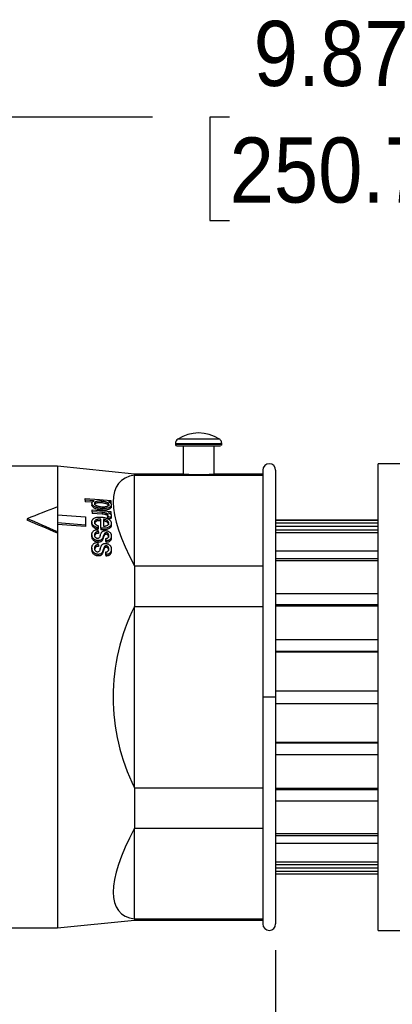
# Model space of a CAD drawing. Header units: inches. Extents: x 0 to 44.2, y 0 to 34.
# Tile 7 of 16: x 23.1 to 26, y 17.2 to 24.7. Entities that reach past the tile are written whole.
import ezdxf

# ---------------------------------------------------------------- set-up
doc = ezdxf.new("R2010")
doc.units = ezdxf.units.IN
doc.header["$LTSCALE"] = 4
doc.header["$MEASUREMENT"] = 0
doc.linetypes.add('SLD-Solid', pattern=[0])
doc.layers.add('DIMENSIONS', color=140, linetype='SLD-Solid', lineweight=25)
doc.styles.add('SLDTEXTSTYLE0', font='GOTHIC.TTF', dxfattribs={"width": 0.913})
doc.dimstyles.new('SLDDIMSTYLE1', dxfattribs={"dimtxt": 0.5, "dimasz": 0.6, "dimexe": 0, "dimexo": 0.0625, "dimgap": 0.125, "dimtad": 0, "dimtih": 1, "dimtoh": 1, "dimrnd": 1e-09, "dimzin": 4, "dimdsep": 46, "dimtxsty": 'SLDTEXTSTYLE0', "dimsah": 1, "dimcen": 0.09, "dimadec": 0, "dimazin": 1, "dimtfac": 1, "dimtofl": 0, "dimtmove": 0, "dimatfit": 3, "dimfxl": 0, "dimfrac": 2, "dimtolj": 1, "dimtzin": 12, "dimarcsym": 0})
doc.dimstyles.new('SLDDIMSTYLE2', dxfattribs={"dimtxt": 0.5, "dimasz": 0.6, "dimexe": 0, "dimexo": 0.0625, "dimgap": 0.125, "dimtad": 0, "dimtih": 1, "dimtoh": 1, "dimrnd": 1e-09, "dimzin": 12, "dimdsep": 46, "dimtxsty": 'SLDTEXTSTYLE0', "dimsah": 1, "dimcen": 0.09, "dimadec": 0, "dimazin": 3, "dimtfac": 1, "dimtofl": 0, "dimtmove": 0, "dimatfit": 3, "dimfxl": 0, "dimfrac": 2, "dimtolj": 1, "dimtzin": 12, "dimarcsym": 0})

# ---------------------------------------------------------------- blocks, each defined once
blk = doc.blocks.new('_D_1')
at = {"layer": 'DIMENSIONS'}
for p, q in [((18.4088, 17.7842), (18.4088, 14.0511)), ((25.1116, 17.5991), (25.1116, 14.0511)), ((18.4088, 14.5511), (20.3381, 14.5511)), ((20.9289, 14.5473), (20.7766, 14.5473)), ((20.7766, 14.5473), (20.7766, 13.7535)), ((22.5914, 14.5473), (22.7438, 14.5473)), ((22.7438, 14.5473), (22.7438, 13.7535)), ((25.1116, 14.5511), (23.1823, 14.5511)), ((20.7766, 13.7535), (20.9289, 13.7535)), ((22.7438, 13.7535), (22.5914, 13.7535))]:
    blk.add_line(p, q, dxfattribs=at)
for points in [[(18.4088, 14.5511), (19.0088, 14.4311), (19.0088, 14.6711)], [(25.1116, 14.5511), (24.5116, 14.6711), (24.5116, 14.4311)]]:
    blk.add_solid(points, dxfattribs=at)
at = {"layer": 'DIMENSIONS', "char_height": 0.5, "attachment_point": 1, "style": 'SLDTEXTSTYLE0'}
for s, insert in [('6.70', (21.1137, 15.2875)), ('170.3', (20.9289, 14.3922))]:
    blk.add_mtext(s, dxfattribs=dict(at, insert=insert))
blk = doc.blocks.new('_D_2')
at = {"layer": 'DIMENSIONS'}
for p, q in [((18.4088, 17.7842), (18.4088, 11.5459)), ((30.525, 17.6031), (30.525, 11.5459)), ((18.4088, 12.0459), (23.0448, 12.0459)), ((23.6356, 12.042), (23.4833, 12.042)), ((23.4833, 12.042), (23.4833, 11.2483)), ((25.2981, 12.042), (25.4505, 12.042)), ((25.4505, 12.042), (25.4505, 11.2483)), ((30.525, 12.0459), (25.8889, 12.0459)), ((23.4833, 11.2483), (23.6356, 11.2483)), ((25.4505, 11.2483), (25.2981, 11.2483))]:
    blk.add_line(p, q, dxfattribs=at)
for points in [[(18.4088, 12.0459), (19.0088, 11.9259), (19.0088, 12.1659)], [(30.525, 12.0459), (29.925, 12.1659), (29.925, 11.9259)]]:
    blk.add_solid(points, dxfattribs=at)
at = {"layer": 'DIMENSIONS', "char_height": 0.5, "attachment_point": 1, "style": 'SLDTEXTSTYLE0'}
for s, insert in [('12.12', (23.6356, 12.7823)), ('307.8', (23.6356, 11.887))]:
    blk.add_mtext(s, dxfattribs=dict(at, insert=insert))
blk = doc.blocks.new('_D_4')
at = {"layer": 'DIMENSIONS'}
for p, q in [((20.6549, 22.1724), (20.6549, 24.4967)), ((30.525, 21.4794), (30.525, 24.4967)), ((20.6549, 23.9967), (24.1679, 23.9967)), ((24.7587, 23.9929), (24.6063, 23.9929)), ((24.6063, 23.9929), (24.6063, 23.1991)), ((26.4212, 23.9929), (26.5735, 23.9929)), ((26.5735, 23.9929), (26.5735, 23.1991)), ((30.525, 23.9967), (27.012, 23.9967)), ((24.6063, 23.1991), (24.7587, 23.1991)), ((26.5735, 23.1991), (26.4212, 23.1991))]:
    blk.add_line(p, q, dxfattribs=at)
for points in [[(20.6549, 23.9967), (21.2549, 23.8767), (21.2549, 24.1167)], [(30.525, 23.9967), (29.925, 24.1167), (29.925, 23.8767)]]:
    blk.add_solid(points, dxfattribs=at)
at = {"layer": 'DIMENSIONS', "char_height": 0.5, "attachment_point": 1, "style": 'SLDTEXTSTYLE0'}
for s, insert in [('9.87', (24.9434, 24.7331)), ('250.7', (24.7587, 23.8378))]:
    blk.add_mtext(s, dxfattribs=dict(at, insert=insert))

msp = doc.modelspace()

# ---------------------------------------------------------------- linework, layer by layer
for p, q in [((24.3439, 21.4892), (24.3439, 21.4802)), ((24.4029, 21.4704), (24.4029, 21.2539)), ((24.6391, 21.2492), (24.6391, 21.4704)), ((24.6982, 21.4802), (24.6982, 21.4892)), ((30.525, 21.3326), (25.899, 21.3326)), ((25.899, 17.7499), (25.899, 21.3326)), ((23.4383, 21.3129), (22.336, 21.3129)), ((23.4383, 21.3129), (22.336, 21.3129)), ((24.0289, 21.2539), (23.4383, 21.3129)), ((23.4383, 21.3129), (23.4383, 21.0007)), ((24.0289, 21.2539), (23.4383, 21.3129)), ((24.4029, 21.2539), (24.0289, 21.2539)), ((24.0289, 21.2539), (24.0289, 21.2444)), ((24.0289, 20.5486), (24.0289, 21.2444)), ((24.0289, 21.2444), (25.0131, 21.2444)), ((25.0131, 21.2539), (24.6383, 21.2539)), ((25.0131, 21.2834), (25.0131, 19.5411)), ((25.1116, 21.2834), (25.1116, 19.5411)), ((23.6513, 21.0532), (23.6513, 21.0657)), ((23.7207, 21.0478), (23.6513, 21.0532)), ((23.6513, 21.0532), (23.6513, 21.0409)), ((23.7049, 21.0368), (23.6513, 21.0409)), ((23.7027, 21.0293), (23.7027, 21.017)), ((23.7764, 21.0447), (23.7764, 21.0324)), ((23.8486, 21.039), (23.83, 21.0404)), ((23.8328, 21.0195), (23.8328, 21.0073)), ((23.8486, 21.0504), (23.8486, 21.039)), ((23.8486, 21.039), (23.8486, 21.0267)), ((23.8517, 21.0168), (23.8517, 21.0045)), ((23.4383, 21.0007), (23.4383, 20.9416)), ((23.4383, 20.9416), (23.4391, 20.9416)), ((23.4391, 20.9416), (23.4391, 20.8783)), ((23.4391, 20.9416), (23.6549, 20.9251)), ((23.7059, 20.964), (23.7059, 20.9781)), ((23.7059, 20.9781), (23.8486, 20.9672)), ((23.7806, 20.9583), (23.7059, 20.964)), ((23.7059, 20.964), (23.7059, 20.9518)), ((23.7806, 20.9461), (23.7059, 20.9518)), ((23.7784, 20.9891), (23.7784, 20.9769)), ((23.7806, 20.9583), (23.7806, 20.9461)), ((23.8088, 20.9537), (23.8088, 20.9415)), ((23.8486, 20.9544), (23.827, 20.9561)), ((23.8486, 20.9672), (23.8486, 20.9544)), ((23.8486, 20.9544), (23.8486, 20.9423)), ((23.2066, 20.9105), (23.2066, 20.8984)), ((23.4383, 20.8783), (23.4383, 20.8109)), ((23.4391, 20.8783), (23.4383, 20.8783)), ((23.6549, 20.8497), (23.4383, 20.8663)), ((23.6549, 20.8618), (23.4391, 20.8783)), ((23.6549, 20.9251), (23.6549, 20.8618)), ((23.7027, 20.8854), (23.7027, 20.8732)), ((23.771, 20.8384), (23.771, 20.9076)), ((23.7908, 20.9052), (23.7908, 20.8538)), ((23.8216, 20.9282), (23.8216, 20.9161)), ((23.8441, 20.9213), (23.8441, 20.9092)), ((23.8517, 20.9358), (23.8517, 20.9236)), ((23.8517, 20.8748), (23.8517, 20.8627)), ((25.899, 20.8995), (25.1116, 20.8995)), ((25.1116, 20.8986), (25.899, 20.8986)), ((25.1116, 20.8789), (25.899, 20.8789)), ((23.4383, 20.8109), (23.4383, 20.7988)), ((23.4383, 20.7988), (23.4383, 17.7696)), ((23.6549, 20.8618), (23.6549, 20.8497)), ((23.7488, 20.8405), (23.7488, 20.8283)), ((23.752, 20.857), (23.752, 20.8448)), ((23.7523, 20.8099), (23.7523, 20.7977)), ((23.7775, 20.8377), (23.771, 20.8384)), ((23.771, 20.8384), (23.771, 20.8262)), ((23.7775, 20.8256), (23.771, 20.8262)), ((23.7754, 20.8378), (23.7754, 20.8256)), ((23.7974, 20.7932), (23.7974, 20.7811)), ((23.8016, 20.8002), (23.8016, 20.788)), ((23.8076, 20.8027), (23.8076, 20.7905)), ((25.1116, 20.8525), (25.899, 20.8525)), ((25.1116, 20.8525), (25.899, 20.8525)), ((25.1116, 20.8259), (25.899, 20.8259)), ((25.1116, 20.8051), (25.899, 20.8051)), ((23.7027, 20.7876), (23.7027, 20.7754)), ((23.7478, 20.7425), (23.7478, 20.7303)), ((23.7923, 20.7807), (23.7923, 20.7685)), ((23.8085, 20.759), (23.8085, 20.7468)), ((23.8117, 20.7415), (23.8117, 20.7293)), ((23.8517, 20.7792), (23.8517, 20.767)), ((23.7027, 20.6858), (23.7027, 20.6735)), ((23.7523, 20.7103), (23.7523, 20.6981)), ((23.7923, 20.6788), (23.7923, 20.6666)), ((23.7974, 20.6925), (23.7974, 20.6802)), ((23.8016, 20.7001), (23.8016, 20.6879)), ((23.8076, 20.7029), (23.8076, 20.6906)), ((23.8085, 20.6554), (23.8085, 20.6431)), ((23.8517, 20.6776), (23.8517, 20.6653)), ((25.1116, 20.6633), (25.899, 20.6633)), ((25.1116, 20.6633), (25.899, 20.6633)), ((23.7478, 20.6371), (23.7478, 20.6248)), ((23.8117, 20.6364), (23.8117, 20.6241)), ((25.1116, 20.6042), (25.899, 20.6042)), ((25.1116, 20.5888), (25.899, 20.5888)), ((24.0289, 20.5486), (24.0289, 20.2368)), ((24.0289, 20.5486), (25.0131, 20.5486)), ((25.1116, 20.3365), (25.899, 20.3365)), ((25.1116, 20.3365), (25.899, 20.3365)), ((24.0289, 18.8455), (24.0289, 20.2368)), ((24.0289, 20.2368), (25.0131, 20.2368)), ((25.1116, 20.2509), (25.899, 20.2509)), ((25.1116, 20.2406), (25.899, 20.2406)), ((25.1116, 19.9821), (25.899, 19.9821)), ((25.1116, 19.9821), (25.899, 19.9821)), ((25.1116, 19.8927), (25.899, 19.8927)), ((25.1116, 19.8876), (25.899, 19.8876)), ((25.1116, 19.5904), (25.899, 19.5904)), ((25.1116, 19.5904), (25.899, 19.5904)), ((25.0131, 19.5411), (25.0131, 17.7991)), ((25.1116, 19.5411), (25.1116, 17.7991)), ((25.1116, 19.492), (25.899, 19.492)), ((25.1116, 19.1947), (25.899, 19.1947)), ((25.1116, 19.1896), (25.899, 19.1896)), ((25.1116, 19.1002), (25.899, 19.1002)), ((24.0289, 18.8455), (24.0289, 18.5337)), ((24.0289, 18.8455), (25.0131, 18.8455)), ((25.1116, 18.8418), (25.899, 18.8418)), ((25.1116, 18.8315), (25.899, 18.8315)), ((25.1116, 18.7459), (25.899, 18.7459)), ((24.0289, 18.5337), (25.0131, 18.5337)), ((24.0289, 17.8381), (24.0289, 18.5337)), ((25.1116, 18.4936), (25.899, 18.4936)), ((25.1116, 18.4782), (25.899, 18.4782)), ((25.1116, 18.4192), (25.899, 18.4192)), ((25.1116, 18.2774), (25.899, 18.2774)), ((25.1116, 18.2565), (25.899, 18.2565)), ((25.1116, 18.23), (25.899, 18.23)), ((25.1116, 18.2036), (25.899, 18.2036)), ((25.1116, 18.1839), (25.899, 18.1839)), ((25.1116, 18.183), (25.899, 18.183)), ((22.336, 17.7696), (23.4383, 17.7696)), ((23.4383, 17.7696), (24.0289, 17.8287)), ((24.0289, 17.8381), (24.0289, 17.8287)), ((24.0289, 17.8381), (25.0131, 17.8381)), ((24.0289, 17.8287), (25.0131, 17.8287)), ((25.899, 17.7499), (30.525, 17.7499))]:
    msp.add_line(p, q)
at = {"flags": 128}
for points in [[(24.3439, 21.4892), (24.349, 21.4892), (24.3642, 21.4892), (24.3884, 21.4892), (24.4204, 21.4892), (24.4582, 21.4892), (24.4997, 21.4892), (24.5424, 21.4892), (24.5838, 21.4892), (24.6217, 21.4892), (24.6536, 21.4892), (24.6779, 21.4892), (24.693, 21.4892), (24.6982, 21.4892)], [(24.6982, 21.4802), (24.693, 21.4802), (24.6779, 21.4802), (24.6536, 21.4802), (24.6217, 21.4802), (24.5838, 21.4802), (24.5424, 21.4802), (24.4997, 21.4802), (24.4582, 21.4802), (24.4204, 21.4802), (24.3884, 21.4802), (24.3642, 21.4802), (24.349, 21.4802), (24.3439, 21.4802)], [(24.3537, 21.4704), (24.3586, 21.4704), (24.3729, 21.4704), (24.3958, 21.4704), (24.426, 21.4704), (24.4617, 21.4704), (24.5009, 21.4704), (24.5412, 21.4704), (24.5804, 21.4704), (24.6161, 21.4704), (24.6463, 21.4704), (24.6692, 21.4704), (24.6835, 21.4704), (24.6883, 21.4704)], [(24.68, 21.5224), (24.6746, 21.5224), (24.6587, 21.5224), (24.6334, 21.5224), (24.6005, 21.5223), (24.5622, 21.5223), (24.521, 21.5223), (24.4799, 21.5223), (24.4415, 21.5223), (24.4086, 21.5224), (24.3833, 21.5224), (24.3674, 21.5224), (24.362, 21.5224)], [(23.6513, 21.0657), (23.762, 21.0571), (23.8486, 21.0504)], [(25.1116, 19.5411), (25.1078, 19.5411), (25.0972, 19.5411), (25.0812, 19.5411), (25.0624, 19.5411), (25.0435, 19.5411), (25.0276, 19.5411), (25.0169, 19.5411), (25.0131, 19.5411)]]:
    msp.add_lwpolyline(points, dxfattribs=at)
for centre, radius, start, end in [((24.521, 21.2735), 0.2953, 57.42103, 122.57897), ((24.3832, 21.4892), 0.0394, 122.57897, 180), ((24.3537, 21.4802), 0.00984, 180, 270), ((25.0624, 21.2834), 0.0492, 0, 180), ((25.0624, 17.7991), 0.0492, 180, 0)]:
    msp.add_arc(centre, radius, start, end)
for centre, major_axis, ratio, start_param, end_param in [((25.4367, 19.6774), (1.5188, -1.5166), 0.266823, 2.941044, 3.86292), ((23.2066, 19.5413), (2.748, 1.4014), 0.403714, 1.285055, 1.367748), ((23.2066, 19.5413), (2.748, -1.4014), 0.403714, 1.691151, 1.773844), ((23.2066, 19.5413), (2.7238, -1.3891), 0.403714, 1.690414, 1.773844), ((22.6861, 19.862), (4.9782, -1.2866), 0.259448, 1.403526, 1.408161), ((22.6983, 19.859), (4.9326, -1.2748), 0.259448, 1.403865, 1.408543), ((23.7299, 19.559), (-0.1803, 1.7581), 0.119214, 5.491683, 5.505288), ((23.7549, 19.5271), (0.1432, 1.7557), 0.095699, 0.719206, 0.733479), ((23.7549, 19.5272), (0.142, 1.7399), 0.095699, 0.71944, 0.733844), ((23.8211, 19.5098), (0.3289, 1.7475), 0.207233, 0.785761, 0.79626), ((23.8229, 19.4968), (0.4848, 1.7428), 0.282879, 0.807973, 0.813934), ((23.6801, 19.3996), (2.1024, 1.4836), 0.44614, 1.206274, 1.210655), ((23.6826, 19.4009), (2.0832, 1.47), 0.44614, 1.206878, 1.211299), ((23.7082, 19.5591), (-0.1805, 1.7602), 0.119214, 5.413022, 5.426732), ((23.7936, 19.5131), (0.2919, 1.7508), 0.186523, 0.791588, 0.806002), ((23.8213, 19.5101), (0.3259, 1.7316), 0.207233, 0.78646, 0.797055), ((23.8232, 19.4972), (0.4805, 1.727), 0.282879, 0.808618, 0.814633), ((23.7814, 19.5562), (-0.1513, 1.753), 0.101072, 5.446156, 5.459781), ((23.7815, 19.5561), (-0.15, 1.7372), 0.101072, 5.445085, 5.458836), ((23.828, 19.5132), (0.2913, 1.7473), 0.186523, 0.870879, 0.885434), ((23.8596, 19.5099), (0.3282, 1.7436), 0.207233, 0.865088, 0.875688), ((23.8598, 19.5102), (0.3252, 1.7278), 0.207233, 0.866523, 0.877222), ((23.8774, 19.497), (0.4833, 1.7374), 0.282879, 0.887327, 0.893336), ((23.8777, 19.4974), (0.4789, 1.7216), 0.282879, 0.888708, 0.894773), ((23.8548, 19.401), (2.0816, 1.4689), 0.44614, 1.285785, 1.290197), ((23.8573, 19.4023), (2.0624, 1.4553), 0.44614, 1.287133, 1.291587), ((23.7631, 19.5563), (-0.1515, 1.7548), 0.101072, 5.366717, 5.380507), ((23.7632, 19.5561), (-0.1501, 1.739), 0.101072, 5.364905, 5.378825), ((25.4367, 19.5413), (1.5718, 0.0113), 0.994987, 2.673521, 3.595397), ((25.4367, 19.4051), (1.5189, 1.5167), 0.266746, 2.420337, 3.342213)]:
    msp.add_ellipse(centre, major_axis=major_axis, ratio=ratio, start_param=start_param, end_param=end_param)
for points, knots in [([(24.6982, 21.4892), (24.6976, 21.4942), (24.6967, 21.5031), (24.6902, 21.5135), (24.6846, 21.5195), (24.6808, 21.5217), (24.6799, 21.5222)], [0, 0, 0, 0, 0.381534, 0.673799, 0.917706, 1, 1, 1, 1]), ([(24.6957, 21.474), (24.6961, 21.4743), (24.6972, 21.4755), (24.698, 21.4777), (24.6981, 21.4796), (24.6982, 21.4802)], [0, 0, 0, 0, 0.206408, 0.703033, 1, 1, 1, 1]), ([(24.4029, 21.2539), (24.403, 21.2539), (24.403, 21.2538), (24.4037, 21.2538), (24.405, 21.2537), (24.4069, 21.2535), (24.4096, 21.2533), (24.4131, 21.2531), (24.4176, 21.2529), (24.4231, 21.2525), (24.4297, 21.2522), (24.439, 21.2517), (24.4513, 21.2512), (24.4663, 21.2507), (24.4812, 21.2503), (24.4954, 21.25), (24.5086, 21.2498), (24.517, 21.2498), (24.521, 21.2498)], [0, 0, 0, 0, 0.0377418, 0.078209, 0.1214024, 0.1673224, 0.2159697, 0.2673446, 0.3214471, 0.3782777, 0.4378362, 0.5001228, 0.6024529, 0.6971776, 0.7842952, 0.8638047, 0.9357059, 1, 1, 1, 1]), ([(24.521, 21.2498), (24.5319, 21.2498), (24.5552, 21.25), (24.5875, 21.251), (24.6141, 21.2523), (24.6316, 21.2533), (24.6394, 21.2539), (24.6385, 21.2538), (24.6383, 21.2538)], [0, 0, 0, 0, 0.175332, 0.376486, 0.569458, 0.749403, 0.93927, 1, 1, 1, 1]), ([(23.7027, 21.0293), (23.7028, 21.03), (23.7028, 21.0314), (23.7033, 21.0334), (23.704, 21.0354), (23.705, 21.0372), (23.7067, 21.0395), (23.7098, 21.0423), (23.7145, 21.0454), (23.7188, 21.047), (23.7207, 21.0478)], [0, 0, 0, 0, 0.090982, 0.181001, 0.270451, 0.359829, 0.438238, 0.611014, 0.815205, 1, 1, 1, 1]), ([(23.7784, 20.9891), (23.7761, 20.9893), (23.7717, 20.9896), (23.7652, 20.9905), (23.759, 20.9915), (23.7531, 20.9927), (23.7475, 20.994), (23.7421, 20.9955), (23.7371, 20.9971), (23.7323, 20.9989), (23.728, 21.0008), (23.724, 21.0028), (23.7205, 21.0048), (23.7172, 21.007), (23.7133, 21.01), (23.7092, 21.0141), (23.7055, 21.0191), (23.7032, 21.0242), (23.7029, 21.0276), (23.7027, 21.0293)], [0, 0, 0, 0, 0.061852, 0.12117, 0.178235, 0.233326, 0.286718, 0.338683, 0.389377, 0.438004, 0.48463, 0.52961, 0.573293, 0.616012, 0.658085, 0.745402, 0.830505, 0.914637, 1, 1, 1, 1]), ([(23.7784, 20.9769), (23.7761, 20.9771), (23.7715, 20.9775), (23.7648, 20.9784), (23.7583, 20.9794), (23.7519, 20.9807), (23.7455, 20.9823), (23.7367, 20.985), (23.7259, 20.9892), (23.7149, 20.996), (23.7084, 21.0027), (23.7048, 21.0083), (23.7031, 21.0127), (23.7028, 21.0156), (23.7027, 21.017)], [0, 0, 0, 0, 0.063503, 0.125157, 0.185211, 0.243933, 0.305726, 0.366483, 0.504518, 0.640881, 0.780953, 0.854471, 0.92701, 1, 1, 1, 1]), ([(23.7764, 21.0447), (23.7739, 21.0448), (23.7691, 21.0452), (23.7621, 21.0454), (23.7555, 21.0453), (23.7482, 21.0448), (23.7405, 21.0437), (23.7338, 21.0414), (23.7287, 21.0388), (23.7252, 21.0359), (23.7229, 21.0325), (23.7227, 21.03), (23.7225, 21.0287)], [0, 0, 0, 0, 0.099416, 0.194219, 0.284329, 0.369876, 0.501358, 0.621088, 0.716344, 0.808821, 0.90195, 1, 1, 1, 1]), ([(23.7764, 21.0324), (23.7739, 21.0326), (23.7691, 21.0329), (23.7623, 21.0331), (23.7559, 21.033), (23.7502, 21.0327), (23.7449, 21.0321), (23.7401, 21.0311), (23.7364, 21.0301), (23.7336, 21.0289), (23.7301, 21.0273), (23.7262, 21.0248), (23.7231, 21.0209), (23.7227, 21.018), (23.7225, 21.0165)], [0, 0, 0, 0, 0.10005, 0.192981, 0.279261, 0.35947, 0.434336, 0.506869, 0.575845, 0.619273, 0.662322, 0.777136, 0.88739, 1, 1, 1, 1]), ([(23.7225, 21.0287), (23.7225, 21.0265), (23.7232, 21.0242), (23.7262, 21.0198), (23.7284, 21.0177), (23.7324, 21.0148), (23.7339, 21.0139), (23.7363, 21.0126), (23.7372, 21.0121), (23.7398, 21.0109), (23.7415, 21.0102), (23.7456, 21.0087), (23.748, 21.0079), (23.7538, 21.0065), (23.7568, 21.0058), (23.766, 21.0042), (23.7723, 21.0035), (23.7784, 21.0031)], [0, 0, 0, 0, 0.25, 0.25, 0.5, 0.5, 0.625, 0.625, 0.6875, 0.6875, 0.75, 0.75, 0.8125, 0.8125, 0.875, 0.875, 1, 1, 1, 1]), ([(23.8328, 21.0195), (23.8328, 21.0202), (23.8327, 21.0215), (23.8321, 21.0234), (23.8311, 21.0253), (23.8297, 21.0272), (23.8278, 21.029), (23.8256, 21.0308), (23.8231, 21.0326), (23.8192, 21.0349), (23.8136, 21.0375), (23.8058, 21.0401), (23.7969, 21.0422), (23.787, 21.0437), (23.78, 21.0443), (23.7764, 21.0447)], [0, 0, 0, 0, 0.047818, 0.094657, 0.141159, 0.187952, 0.235634, 0.284747, 0.335769, 0.389109, 0.495843, 0.607665, 0.727586, 0.857886, 1, 1, 1, 1]), ([(23.8287, 21.0156), (23.826, 21.018), (23.8214, 21.0219), (23.8114, 21.0261), (23.797, 21.0302), (23.7849, 21.0315), (23.7764, 21.0324)], [0, 0, 0, 0, 0.237635, 0.402609, 0.580312, 1, 1, 1, 1]), ([(23.7784, 21.0031), (23.7805, 21.0029), (23.785, 21.0026), (23.792, 21.0024), (23.7993, 21.0025), (23.8066, 21.0031), (23.8137, 21.0043), (23.8201, 21.0062), (23.8255, 21.0088), (23.8297, 21.0119), (23.8324, 21.0155), (23.8327, 21.0182), (23.8328, 21.0195)], [0, 0, 0, 0, 0.087442, 0.182083, 0.28164, 0.384136, 0.488404, 0.594823, 0.69962, 0.799203, 0.897574, 1, 1, 1, 1]), ([(23.8517, 21.0168), (23.8517, 21.0159), (23.8516, 21.0141), (23.8511, 21.0116), (23.8503, 21.0093), (23.8492, 21.0073), (23.848, 21.0055), (23.8467, 21.0039), (23.8453, 21.0024), (23.8439, 21.0012), (23.8405, 20.9985), (23.8327, 20.994), (23.8194, 20.9905), (23.8051, 20.9888), (23.7919, 20.9883), (23.7829, 20.9888), (23.7784, 20.9891)], [0, 0, 0, 0, 0.048303, 0.092551, 0.133196, 0.1706, 0.205043, 0.236726, 0.265785, 0.292297, 0.316297, 0.446466, 0.62512, 0.747996, 0.872239, 1, 1, 1, 1]), ([(23.83, 21.0404), (23.8313, 21.0398), (23.834, 21.0386), (23.8377, 21.0366), (23.842, 21.0338), (23.8464, 21.0303), (23.8497, 21.0258), (23.8514, 21.0213), (23.8516, 21.0184), (23.8517, 21.0168)], [0, 0, 0, 0, 0.103721, 0.203329, 0.299416, 0.487406, 0.66147, 0.821091, 1, 1, 1, 1]), ([(23.8517, 21.0045), (23.8517, 21.0037), (23.8516, 21.0021), (23.8512, 20.9997), (23.8504, 20.9974), (23.8493, 20.9952), (23.8472, 20.992), (23.8431, 20.9879), (23.8361, 20.9836), (23.8274, 20.9804), (23.817, 20.978), (23.8052, 20.9766), (23.7921, 20.9761), (23.783, 20.9766), (23.7784, 20.9769)], [0, 0, 0, 0, 0.04321, 0.085339, 0.126603, 0.167233, 0.20747, 0.312082, 0.416915, 0.518753, 0.625528, 0.745998, 0.870013, 1, 1, 1, 1]), ([(23.8088, 20.9415), (23.8057, 20.9424), (23.8025, 20.9431), (23.7993, 20.9437), (23.7931, 20.9448), (23.7869, 20.9456), (23.7806, 20.9461)], [0, 0, 0, 0, 0.0250716, 0.0250716, 0.0250716, 0.07299135, 0.07299135, 0.07299135, 0.07299135]), ([(23.8268, 20.9385), (23.8268, 20.9392), (23.8267, 20.9404), (23.8261, 20.9423), (23.8251, 20.9441), (23.8237, 20.9459), (23.8219, 20.9475), (23.8199, 20.949), (23.8175, 20.9505), (23.8149, 20.9517), (23.812, 20.9528), (23.8099, 20.9534), (23.8088, 20.9537)], [0, 0, 0, 0, 0.10156, 0.199649, 0.296114, 0.392808, 0.491474, 0.590642, 0.689557, 0.789812, 0.892868, 1, 1, 1, 1]), ([(23.8246, 20.9322), (23.8242, 20.9329), (23.8232, 20.9344), (23.8208, 20.9363), (23.8163, 20.9391), (23.8121, 20.9405), (23.8088, 20.9415)], [0, 0, 0, 0, 0.150592, 0.366099, 0.51949, 1, 1, 1, 1]), ([(23.827, 20.9561), (23.8293, 20.9552), (23.8337, 20.9533), (23.8396, 20.9505), (23.8443, 20.9478), (23.8477, 20.9449), (23.85, 20.942), (23.8515, 20.939), (23.8516, 20.9369), (23.8517, 20.9358)], [0, 0, 0, 0, 0.192201, 0.363152, 0.510454, 0.634219, 0.751663, 0.872113, 1, 1, 1, 1]), ([(23.7027, 20.8854), (23.7028, 20.8867), (23.7028, 20.8892), (23.7034, 20.8929), (23.7043, 20.8964), (23.7057, 20.8998), (23.7075, 20.903), (23.7097, 20.9061), (23.7124, 20.9089), (23.7169, 20.9127), (23.7245, 20.917), (23.7354, 20.9207), (23.7479, 20.9228), (23.7613, 20.9235), (23.7709, 20.923), (23.776, 20.9227)], [0, 0, 0, 0, 0.052535, 0.103905, 0.154264, 0.203816, 0.252819, 0.301589, 0.350499, 0.399969, 0.510498, 0.63837, 0.74601, 0.865284, 1, 1, 1, 1]), ([(23.7488, 20.8405), (23.7469, 20.841), (23.7433, 20.842), (23.7382, 20.8438), (23.7334, 20.8457), (23.7291, 20.8477), (23.7231, 20.851), (23.7163, 20.856), (23.7098, 20.8629), (23.7055, 20.8703), (23.7031, 20.8778), (23.7029, 20.8828), (23.7027, 20.8854)], [0, 0, 0, 0, 0.069119, 0.134663, 0.197128, 0.257003, 0.314757, 0.457244, 0.594138, 0.727958, 0.862586, 1, 1, 1, 1]), ([(23.7488, 20.8283), (23.7469, 20.8289), (23.7431, 20.8299), (23.7377, 20.8318), (23.7326, 20.8339), (23.7279, 20.8362), (23.7236, 20.8387), (23.7196, 20.8415), (23.7149, 20.8454), (23.7099, 20.8507), (23.7057, 20.8578), (23.7032, 20.8654), (23.7029, 20.8706), (23.7027, 20.8732)], [0, 0, 0, 0, 0.071748, 0.140906, 0.207928, 0.273314, 0.337601, 0.401354, 0.465152, 0.590164, 0.718198, 0.853584, 1, 1, 1, 1]), ([(23.771, 20.9076), (23.769, 20.9076), (23.7651, 20.9077), (23.7595, 20.9076), (23.7543, 20.9072), (23.7496, 20.9066), (23.7453, 20.9057), (23.7414, 20.9047), (23.7379, 20.9034), (23.7348, 20.9019), (23.7313, 20.8998), (23.7277, 20.8969), (23.7247, 20.8929), (23.7229, 20.8885), (23.7227, 20.8854), (23.7225, 20.8839)], [0, 0, 0, 0, 0.083968, 0.162175, 0.235222, 0.303743, 0.3684, 0.429878, 0.488873, 0.546068, 0.601197, 0.702172, 0.800067, 0.898345, 1, 1, 1, 1]), ([(23.771, 20.8954), (23.7691, 20.8955), (23.7653, 20.8956), (23.7598, 20.8955), (23.7524, 20.895), (23.7436, 20.8935), (23.7351, 20.8902), (23.7292, 20.8862), (23.7253, 20.882), (23.7229, 20.8771), (23.7227, 20.8736), (23.7225, 20.8717)], [0, 0, 0, 0, 0.081155, 0.157953, 0.230786, 0.39527, 0.548347, 0.661818, 0.7717, 0.88286, 1, 1, 1, 1]), ([(23.7225, 20.8839), (23.7226, 20.8828), (23.7227, 20.8809), (23.7234, 20.8779), (23.7245, 20.8751), (23.7261, 20.8724), (23.7282, 20.8698), (23.7308, 20.8673), (23.7339, 20.865), (23.7376, 20.8628), (23.7419, 20.8607), (23.7467, 20.8587), (23.7502, 20.8576), (23.752, 20.857)], [0, 0, 0, 0, 0.090547, 0.177266, 0.261187, 0.343474, 0.425391, 0.508358, 0.594601, 0.685722, 0.782979, 0.887441, 1, 1, 1, 1]), ([(23.776, 20.9227), (23.7784, 20.9225), (23.7832, 20.922), (23.7903, 20.9211), (23.797, 20.92), (23.8035, 20.9186), (23.8096, 20.9169), (23.8155, 20.915), (23.821, 20.9128), (23.8261, 20.9103), (23.8309, 20.9076), (23.8359, 20.9041), (23.841, 20.8998), (23.8456, 20.8945), (23.8491, 20.8885), (23.8513, 20.8819), (23.8516, 20.8773), (23.8517, 20.8748)], [0, 0, 0, 0, 0.064473, 0.126673, 0.186754, 0.244919, 0.301429, 0.356602, 0.410824, 0.464539, 0.518251, 0.571967, 0.649106, 0.728433, 0.81179, 0.901454, 1, 1, 1, 1]), ([(23.8517, 20.8748), (23.8517, 20.8737), (23.8516, 20.8714), (23.8511, 20.8681), (23.8502, 20.865), (23.849, 20.8621), (23.8476, 20.8593), (23.8458, 20.8567), (23.8437, 20.8543), (23.8415, 20.8521), (23.8372, 20.8486), (23.8302, 20.8443), (23.8191, 20.8402), (23.8065, 20.8378), (23.7924, 20.8369), (23.7826, 20.8375), (23.7775, 20.8378)], [0, 0, 0, 0, 0.048638, 0.094984, 0.139345, 0.182021, 0.223301, 0.26346, 0.302749, 0.341399, 0.379613, 0.496054, 0.613325, 0.734004, 0.862032, 1, 1, 1, 1]), ([(23.8319, 20.8763), (23.8319, 20.8772), (23.8318, 20.8791), (23.8312, 20.8818), (23.8302, 20.8845), (23.8288, 20.887), (23.827, 20.8895), (23.8247, 20.8918), (23.8221, 20.894), (23.8192, 20.8961), (23.8159, 20.8981), (23.8124, 20.8998), (23.8086, 20.9013), (23.8045, 20.9026), (23.8002, 20.9037), (23.7956, 20.9046), (23.7924, 20.905), (23.7908, 20.9052)], [0, 0, 0, 0, 0.068314, 0.134153, 0.1982, 0.261187, 0.323873, 0.387018, 0.451358, 0.517107, 0.582504, 0.647943, 0.714161, 0.78186, 0.851688, 0.92423, 1, 1, 1, 1]), ([(23.8319, 20.8641), (23.8319, 20.8651), (23.8318, 20.867), (23.8311, 20.8698), (23.8301, 20.8726), (23.8286, 20.8752), (23.8266, 20.8777), (23.8236, 20.8808), (23.8192, 20.8842), (23.8121, 20.888), (23.8025, 20.8913), (23.7948, 20.8925), (23.7908, 20.8931)], [0, 0, 0, 0, 0.07032, 0.13812, 0.204144, 0.2692, 0.334127, 0.399773, 0.519491, 0.638501, 0.81104, 1, 1, 1, 1]), ([(23.818, 20.8577), (23.8224, 20.8598), (23.8261, 20.8625), (23.8309, 20.8689), (23.8319, 20.8725), (23.8319, 20.8763)], [0, 0, 0, 0, 0.5, 0.5, 1, 1, 1, 1]), ([(23.7027, 20.7876), (23.7028, 20.789), (23.7028, 20.7919), (23.7033, 20.796), (23.7041, 20.7999), (23.7052, 20.8036), (23.7072, 20.8084), (23.711, 20.8139), (23.7191, 20.8202), (23.7317, 20.8251), (23.7426, 20.826), (23.7485, 20.8265)], [0, 0, 0, 0, 0.073245, 0.143595, 0.211109, 0.275908, 0.338191, 0.471244, 0.601117, 0.786778, 1, 1, 1, 1]), ([(23.7523, 20.8099), (23.7507, 20.8098), (23.7478, 20.8097), (23.7436, 20.8092), (23.7398, 20.8084), (23.7364, 20.8073), (23.7334, 20.8059), (23.7308, 20.8043), (23.7285, 20.8024), (23.7266, 20.8003), (23.7251, 20.7979), (23.7239, 20.7953), (23.7231, 20.7924), (23.7226, 20.7894), (23.7226, 20.7872), (23.7225, 20.7862)], [0, 0, 0, 0, 0.087861, 0.169775, 0.246858, 0.32031, 0.391383, 0.461324, 0.531211, 0.601965, 0.674667, 0.750214, 0.829302, 0.912445, 1, 1, 1, 1]), ([(23.7523, 20.7977), (23.7493, 20.7977), (23.7464, 20.7974), (23.7409, 20.7965), (23.7381, 20.7957), (23.7336, 20.7939), (23.7319, 20.7929), (23.7292, 20.7909), (23.7283, 20.79), (23.7237, 20.7847), (23.7225, 20.7793), (23.7225, 20.774)], [0, 0, 0, 0, 0.125, 0.125, 0.25, 0.25, 0.375, 0.375, 0.5, 0.5, 1, 1, 1, 1]), ([(23.7664, 20.7821), (23.7674, 20.785), (23.7695, 20.7904), (23.7727, 20.7978), (23.7758, 20.8039), (23.7791, 20.8089), (23.7832, 20.8127), (23.7885, 20.8158), (23.795, 20.818), (23.8025, 20.8193), (23.8078, 20.8191), (23.8106, 20.819)], [0, 0, 0, 0, 0.161479, 0.306265, 0.427976, 0.523044, 0.612146, 0.702611, 0.797337, 0.895188, 1, 1, 1, 1]), ([(23.8517, 20.8627), (23.8517, 20.8614), (23.8516, 20.859), (23.851, 20.8554), (23.8499, 20.8519), (23.8484, 20.8486), (23.8465, 20.8455), (23.8441, 20.8426), (23.8414, 20.8398), (23.8382, 20.8373), (23.8326, 20.8335), (23.8236, 20.8294), (23.8116, 20.8265), (23.8001, 20.8252), (23.7891, 20.8249), (23.7814, 20.8254), (23.7775, 20.8256)], [0, 0, 0, 0, 0.052508, 0.103266, 0.152596, 0.200852, 0.248407, 0.295654, 0.342992, 0.390818, 0.439516, 0.568197, 0.700244, 0.793221, 0.892717, 1, 1, 1, 1]), ([(23.7908, 20.8538), (23.7944, 20.8537), (23.7981, 20.8538), (23.8016, 20.8541), (23.8037, 20.8542), (23.8058, 20.8545), (23.8078, 20.8548), (23.8113, 20.8554), (23.8146, 20.8563), (23.8175, 20.8575), (23.8177, 20.8576), (23.8178, 20.8577), (23.818, 20.8577)], [-0.07351789, -0.07351789, -0.07351789, -0.07351789, -0.04601034, -0.04601034, -0.04601034, -0.02966931, -0.02966931, -0.02966931, -0.00154808, -0.00154808, -0.00154808, 0, 0, 0, 0]), ([(23.8106, 20.819), (23.8134, 20.8188), (23.8161, 20.8184), (23.8201, 20.8175), (23.8214, 20.8172), (23.8239, 20.8164), (23.8252, 20.816), (23.829, 20.8144), (23.8322, 20.8129), (23.8375, 20.8095), (23.8398, 20.8076), (23.8418, 20.8055)], [0, 0, 0, 0, 0.25, 0.25, 0.375, 0.375, 0.5, 0.5, 0.75, 0.75, 1, 1, 1, 1]), ([(23.8319, 20.7796), (23.8319, 20.7811), (23.8318, 20.784), (23.8311, 20.7881), (23.8299, 20.7918), (23.8281, 20.7949), (23.8257, 20.7975), (23.823, 20.7995), (23.8201, 20.8011), (23.8169, 20.8022), (23.8146, 20.8025), (23.8135, 20.8027)], [0, 0, 0, 0, 0.161761, 0.306671, 0.435246, 0.549009, 0.651067, 0.74439, 0.831159, 0.914858, 1, 1, 1, 1]), ([(23.8319, 20.7674), (23.8319, 20.7687), (23.8318, 20.7712), (23.8313, 20.7748), (23.8305, 20.778), (23.8293, 20.7808), (23.8275, 20.7835), (23.8251, 20.7859), (23.8219, 20.7881), (23.818, 20.7899), (23.815, 20.7903), (23.8135, 20.7905)], [0, 0, 0, 0, 0.138887, 0.263658, 0.375134, 0.477668, 0.569432, 0.67456, 0.776195, 0.889158, 1, 1, 1, 1]), ([(23.8418, 20.8055), (23.8424, 20.8048), (23.8437, 20.8035), (23.8452, 20.8013), (23.8467, 20.7989), (23.848, 20.7963), (23.8491, 20.7937), (23.8501, 20.791), (23.8509, 20.7879), (23.8516, 20.784), (23.8517, 20.7809), (23.8517, 20.7792)], [0, 0, 0, 0, 0.081997, 0.169727, 0.263596, 0.363859, 0.470495, 0.563654, 0.663025, 0.81119, 1, 1, 1, 1]), ([(23.7478, 20.7425), (23.7464, 20.7426), (23.7438, 20.7429), (23.7399, 20.7436), (23.736, 20.7447), (23.7307, 20.7465), (23.7228, 20.7503), (23.7137, 20.7575), (23.7081, 20.7658), (23.7048, 20.7734), (23.7031, 20.7802), (23.7029, 20.7851), (23.7027, 20.7876)], [0, 0, 0, 0, 0.048376, 0.096615, 0.145207, 0.194654, 0.304911, 0.47626, 0.654542, 0.748736, 0.873411, 1, 1, 1, 1]), ([(23.7478, 20.7303), (23.7467, 20.7304), (23.7446, 20.7306), (23.7414, 20.7311), (23.7367, 20.7322), (23.7304, 20.7343), (23.7227, 20.7383), (23.7156, 20.7438), (23.7098, 20.7508), (23.7057, 20.7585), (23.7032, 20.7669), (23.7029, 20.7725), (23.7027, 20.7754)], [0, 0, 0, 0, 0.038872, 0.07746, 0.116014, 0.217168, 0.320219, 0.445445, 0.576803, 0.710906, 0.85079, 1, 1, 1, 1]), ([(23.7027, 20.6858), (23.7028, 20.6874), (23.7028, 20.6905), (23.7033, 20.6949), (23.704, 20.6992), (23.7051, 20.7031), (23.7071, 20.7083), (23.7108, 20.7143), (23.7176, 20.7202), (23.7263, 20.7246), (23.7367, 20.7274), (23.7444, 20.7281), (23.7485, 20.7285)], [0, 0, 0, 0, 0.0735117, 0.143807, 0.2109851, 0.2752018, 0.336682, 0.4686817, 0.596592, 0.7203486, 0.852823, 1, 1, 1, 1]), ([(23.7225, 20.7862), (23.7226, 20.785), (23.7226, 20.7827), (23.7232, 20.779), (23.7243, 20.7752), (23.7261, 20.7716), (23.7288, 20.7683), (23.7322, 20.7654), (23.7363, 20.7631), (23.7407, 20.7614), (23.7438, 20.7611), (23.7454, 20.7609)], [0, 0, 0, 0, 0.104742, 0.221087, 0.344585, 0.458994, 0.56419, 0.684638, 0.79369, 0.896749, 1, 1, 1, 1]), ([(23.7454, 20.7609), (23.7479, 20.7607), (23.7505, 20.7609), (23.755, 20.7624), (23.7568, 20.7636), (23.7583, 20.7651)], [0, 0, 0, 0, 0.5, 0.5, 1, 1, 1, 1]), ([(23.7923, 20.7807), (23.7907, 20.7765), (23.7879, 20.7694), (23.7838, 20.7603), (23.7801, 20.7536), (23.7755, 20.749), (23.77, 20.7455), (23.7634, 20.7432), (23.7559, 20.7422), (23.7505, 20.7424), (23.7478, 20.7425)], [0, 0, 0, 0, 0.232884, 0.40226, 0.516386, 0.614254, 0.707513, 0.800176, 0.896178, 1, 1, 1, 1]), ([(23.7923, 20.7685), (23.7909, 20.765), (23.7885, 20.7587), (23.7849, 20.7504), (23.7817, 20.744), (23.778, 20.7391), (23.7733, 20.7352), (23.767, 20.732), (23.7583, 20.7299), (23.7514, 20.7302), (23.7478, 20.7303)], [0, 0, 0, 0, 0.198617, 0.353458, 0.464767, 0.562426, 0.653669, 0.742479, 0.864377, 1, 1, 1, 1]), ([(23.7664, 20.6803), (23.7678, 20.6843), (23.7703, 20.6916), (23.7746, 20.7017), (23.7795, 20.7106), (23.7869, 20.7165), (23.795, 20.7195), (23.8026, 20.7209), (23.8079, 20.7208), (23.8106, 20.7207)], [0, 0, 0, 0, 0.209936, 0.383225, 0.5446, 0.702002, 0.799401, 0.897404, 1, 1, 1, 1]), ([(23.8085, 20.759), (23.8098, 20.7591), (23.8123, 20.7592), (23.8158, 20.7598), (23.8191, 20.7607), (23.822, 20.7619), (23.8246, 20.7635), (23.8269, 20.7653), (23.8287, 20.7675), (23.8302, 20.77), (23.8312, 20.7729), (23.8318, 20.7761), (23.8319, 20.7784), (23.8319, 20.7796)], [0, 0, 0, 0, 0.090229, 0.175888, 0.258351, 0.339203, 0.420175, 0.502958, 0.588904, 0.679943, 0.777858, 0.884138, 1, 1, 1, 1]), ([(23.8106, 20.7207), (23.8118, 20.7206), (23.8141, 20.7203), (23.8175, 20.7197), (23.8207, 20.7189), (23.8251, 20.7176), (23.8305, 20.7152), (23.8367, 20.7113), (23.8401, 20.7079), (23.8418, 20.7061)], [0, 0, 0, 0, 0.0949806, 0.1876235, 0.2786853, 0.3689328, 0.5620074, 0.7710404, 1, 1, 1, 1]), ([(23.8517, 20.7792), (23.8517, 20.7777), (23.8516, 20.7748), (23.8511, 20.7707), (23.8503, 20.7668), (23.8491, 20.7632), (23.8477, 20.76), (23.8454, 20.7559), (23.8419, 20.7513), (23.8363, 20.7469), (23.8293, 20.744), (23.821, 20.7422), (23.8149, 20.7418), (23.8117, 20.7415)], [0, 0, 0, 0, 0.082313, 0.159226, 0.231269, 0.298962, 0.362815, 0.423005, 0.545855, 0.654421, 0.757858, 0.871502, 1, 1, 1, 1]), ([(23.8517, 20.767), (23.8517, 20.7655), (23.8516, 20.7626), (23.8511, 20.7583), (23.8502, 20.7542), (23.8489, 20.7504), (23.8468, 20.746), (23.8437, 20.7413), (23.8393, 20.7369), (23.8342, 20.7338), (23.8282, 20.7315), (23.8206, 20.7299), (23.8148, 20.7295), (23.8117, 20.7293)], [0, 0, 0, 0, 0.083105, 0.162405, 0.238238, 0.31099, 0.381098, 0.498556, 0.603253, 0.684377, 0.768724, 0.877273, 1, 1, 1, 1]), ([(23.7478, 20.6371), (23.7466, 20.6373), (23.7443, 20.6375), (23.7409, 20.6381), (23.7375, 20.639), (23.7342, 20.6401), (23.7309, 20.6414), (23.7275, 20.6431), (23.7238, 20.6452), (23.7192, 20.6485), (23.7142, 20.6533), (23.7098, 20.6594), (23.7065, 20.6659), (23.7043, 20.6726), (23.703, 20.6792), (23.7028, 20.6836), (23.7027, 20.6858)], [0, 0, 0, 0, 0.041917, 0.083658, 0.125552, 0.167933, 0.211131, 0.255466, 0.309117, 0.37198, 0.471784, 0.581747, 0.686895, 0.79107, 0.896413, 1, 1, 1, 1]), ([(23.7443, 20.6252), (23.7432, 20.6253), (23.7412, 20.6257), (23.7381, 20.6264), (23.7351, 20.6274), (23.7301, 20.6293), (23.7237, 20.6327), (23.7162, 20.6387), (23.7101, 20.6463), (23.7058, 20.655), (23.7032, 20.6643), (23.7029, 20.6704), (23.7027, 20.6735)], [0, 0, 0, 0, 0.0396, 0.079322, 0.119425, 0.160163, 0.281464, 0.402495, 0.5446, 0.698945, 0.845062, 1, 1, 1, 1]), ([(23.7523, 20.7103), (23.7508, 20.7103), (23.7479, 20.7101), (23.7437, 20.7095), (23.74, 20.7087), (23.7366, 20.7075), (23.7336, 20.706), (23.7309, 20.7043), (23.7286, 20.7022), (23.7267, 20.6999), (23.7251, 20.6973), (23.724, 20.6944), (23.7231, 20.6913), (23.7226, 20.6879), (23.7226, 20.6856), (23.7225, 20.6844)], [0, 0, 0, 0, 0.086057, 0.166545, 0.242514, 0.315113, 0.38556, 0.455093, 0.524819, 0.59567, 0.668769, 0.745073, 0.825347, 0.910178, 1, 1, 1, 1]), ([(23.7523, 20.6981), (23.7493, 20.698), (23.7464, 20.6977), (23.7407, 20.6967), (23.7379, 20.6958), (23.7335, 20.6937), (23.7318, 20.6926), (23.7292, 20.6905), (23.7282, 20.6895), (23.7237, 20.6837), (23.7225, 20.6778), (23.7225, 20.6721)], [0, 0, 0, 0, 0.125, 0.125, 0.25, 0.25, 0.375, 0.375, 0.5, 0.5, 1, 1, 1, 1]), ([(23.7225, 20.6844), (23.7226, 20.6829), (23.7227, 20.68), (23.7233, 20.6759), (23.7244, 20.6724), (23.7261, 20.6686), (23.7288, 20.6649), (23.7332, 20.6612), (23.7386, 20.6581), (23.7431, 20.6574), (23.7454, 20.657)], [0, 0, 0, 0, 0.1324233, 0.24811, 0.3494708, 0.4388723, 0.5828442, 0.6987223, 0.8525215, 1, 1, 1, 1]), ([(23.7454, 20.657), (23.7479, 20.6568), (23.7505, 20.6571), (23.755, 20.6588), (23.7568, 20.6601), (23.7583, 20.6617)], [0, 0, 0, 0, 0.5, 0.5, 1, 1, 1, 1]), ([(23.7923, 20.6788), (23.7907, 20.6743), (23.7878, 20.6663), (23.7835, 20.656), (23.7794, 20.6482), (23.7739, 20.6427), (23.7669, 20.6389), (23.7579, 20.6368), (23.7513, 20.637), (23.7478, 20.6371)], [0, 0, 0, 0, 0.23747, 0.414048, 0.535733, 0.645331, 0.75442, 0.869454, 1, 1, 1, 1]), ([(23.7923, 20.6666), (23.7908, 20.6622), (23.7881, 20.6546), (23.7843, 20.6454), (23.7812, 20.6392), (23.7784, 20.6351), (23.7751, 20.6317), (23.7723, 20.6299), (23.7709, 20.629)], [0, 0, 0, 0, 0.325576, 0.566194, 0.694161, 0.795207, 0.89879, 1, 1, 1, 1]), ([(23.8085, 20.6554), (23.8096, 20.6555), (23.8118, 20.6556), (23.815, 20.6561), (23.8179, 20.6569), (23.8206, 20.6579), (23.8243, 20.6599), (23.8285, 20.6637), (23.8315, 20.6702), (23.8318, 20.6752), (23.8319, 20.6779)], [0, 0, 0, 0, 0.079078, 0.15453, 0.227273, 0.298358, 0.368938, 0.550868, 0.755181, 1, 1, 1, 1]), ([(23.8517, 20.6776), (23.8517, 20.676), (23.8516, 20.6729), (23.8511, 20.6684), (23.8503, 20.6642), (23.8492, 20.6604), (23.8478, 20.6568), (23.8455, 20.6524), (23.8421, 20.6475), (23.8367, 20.6427), (23.8297, 20.6393), (23.8213, 20.6372), (23.815, 20.6367), (23.8117, 20.6364)], [0, 0, 0, 0, 0.08154, 0.157982, 0.2298, 0.29747, 0.361466, 0.421991, 0.54191, 0.649551, 0.752776, 0.867553, 1, 1, 1, 1]), ([(23.8319, 20.6779), (23.8319, 20.6795), (23.8318, 20.6827), (23.8311, 20.6872), (23.8299, 20.6911), (23.8281, 20.6945), (23.8257, 20.6973), (23.823, 20.6995), (23.8201, 20.7012), (23.8169, 20.7024), (23.8146, 20.7027), (23.8135, 20.7029)], [0, 0, 0, 0, 0.16225, 0.307557, 0.43645, 0.550446, 0.652612, 0.745869, 0.832376, 0.915589, 1, 1, 1, 1]), ([(23.8319, 20.6656), (23.8319, 20.667), (23.8318, 20.6698), (23.8313, 20.6737), (23.8304, 20.6772), (23.8292, 20.6804), (23.8273, 20.6833), (23.8248, 20.6859), (23.8217, 20.6882), (23.8178, 20.69), (23.8149, 20.6904), (23.8135, 20.6906)], [0, 0, 0, 0, 0.140796, 0.26714, 0.379872, 0.48599, 0.581516, 0.684984, 0.784259, 0.893152, 1, 1, 1, 1]), ([(23.8517, 20.6653), (23.8517, 20.6638), (23.8516, 20.6607), (23.8511, 20.6563), (23.8503, 20.6522), (23.8492, 20.648), (23.8475, 20.644), (23.8452, 20.6396), (23.8422, 20.6353), (23.8392, 20.6327), (23.8377, 20.6315)], [0, 0, 0, 0, 0.1256498, 0.2458658, 0.361082, 0.4717906, 0.593489, 0.7116882, 0.8627432, 1, 1, 1, 1]), ([(23.8418, 20.7061), (23.8425, 20.7053), (23.8438, 20.7037), (23.8455, 20.7011), (23.847, 20.6983), (23.8485, 20.6949), (23.8502, 20.6903), (23.8515, 20.6843), (23.8517, 20.6798), (23.8517, 20.6776)], [0, 0, 0, 0, 0.090209, 0.18765, 0.292878, 0.394179, 0.539734, 0.775341, 1, 1, 1, 1]), ([(23.7709, 20.629), (23.7699, 20.6285), (23.768, 20.6274), (23.7648, 20.6263), (23.7614, 20.6254), (23.7574, 20.6248), (23.7529, 20.6245), (23.7495, 20.6247), (23.7478, 20.6248)], [0, 0, 0, 0, 0.1478737, 0.2945007, 0.4420125, 0.5925042, 0.7893873, 1, 1, 1, 1]), ([(23.8377, 20.6315), (23.837, 20.631), (23.8355, 20.6299), (23.8329, 20.6285), (23.83, 20.6273), (23.8269, 20.6263), (23.8235, 20.6255), (23.8198, 20.6248), (23.8158, 20.6243), (23.8131, 20.6242), (23.8117, 20.6241)], [0, 0, 0, 0, 0.108009, 0.218866, 0.333722, 0.453614, 0.579454, 0.712031, 0.852022, 1, 1, 1, 1])]:
    msp.add_open_spline(points, degree=3, knots=knots)
for points in [[(23.8088, 20.9537), (23.7997, 20.9561), (23.7901, 20.9575), (23.7806, 20.9583)], [(23.8216, 20.9282), (23.8248, 20.9312), (23.8268, 20.9347), (23.8268, 20.9385)], [(23.8517, 20.9358), (23.8517, 20.9305), (23.8486, 20.9256), (23.8441, 20.9213)], [(23.8517, 20.9236), (23.8517, 20.9184), (23.8486, 20.9134), (23.8441, 20.9092)], [(23.7478, 20.6248), (23.7466, 20.6249), (23.7454, 20.625), (23.7443, 20.6252)]]:
    msp.add_open_spline(points, degree=3)

# ---------------------------------------------------------------- dimensions: what is measured, and where the dimension line sits
at = {"layer": 'DIMENSIONS'}
for base, p1, p2, dimstyle, picture, middle in [((20.6549, 23.9967), (30.525, 21.2794), (20.6549, 21.9724), 'SLDDIMSTYLE2', '_D_4', (25.5899, 23.9967)), ((25.1116, 14.5511), (18.4088, 17.9842), (25.1116, 17.7991), 'SLDDIMSTYLE1', '_D_1', (21.7602, 14.5511)), ((30.525, 12.0459), (18.4088, 17.9842), (30.525, 17.8031), 'SLDDIMSTYLE2', '_D_2', (24.4669, 12.0459))]:
    dim = msp.add_linear_dim(base=base, p1=p1, p2=p2, dimstyle=dimstyle, dxfattribs=at)
    dim.commit()
    dim.dimension.update_dxf_attribs({"geometry": picture, "text_midpoint": middle, "dimtype": 160})

doc.saveas('drawing.dxf')
